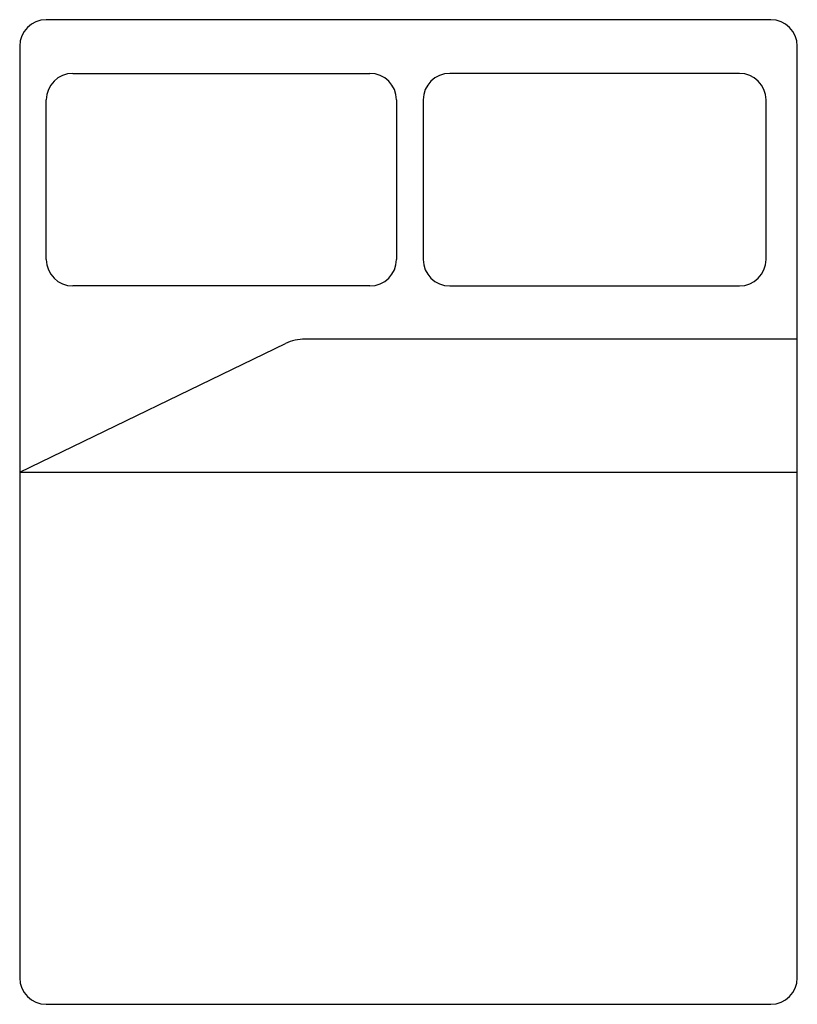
# Model space of a CAD drawing. Extents: x -0.74 to 0.76, y -0.77 to 1.13.
import ezdxf

# ---------------------------------------------------------------- set-up
doc = ezdxf.new("R2010")
doc.units = 0
doc.header["$MEASUREMENT"] = 0
doc.layers.add('CAMAS', color=251, linetype='CONTINUOUS')

msp = doc.modelspace()

# ---------------------------------------------------------------- linework, layer by layer
at = {"layer": 'CAMAS'}
for p, q in [((0.7041, 1.1296), (-0.6933, 1.1296)), ((-0.7446, 1.0783), (-0.7446, -0.7191)), ((0.7554, -0.7191), (0.7554, 1.0783)), ((-0.6421, 1.0261), (-0.069, 1.0261)), ((0.6438, 1.0261), (0.0849, 1.0261)), ((-0.6933, 0.6671), (-0.6933, 0.9748)), ((-0.0177, 0.9748), (-0.0177, 0.6671)), ((0.0336, 0.9748), (0.0336, 0.6671)), ((0.6951, 0.6671), (0.6951, 0.9748)), ((-0.069, 0.6158), (-0.6421, 0.6158)), ((0.0849, 0.6158), (0.6438, 0.6158)), ((0.7554, 0.5133), (-0.1941, 0.5133)), ((-0.7446, 0.2568), (-0.232, 0.5048)), ((-0.7446, 0.2568), (0.7554, 0.2568)), ((-0.6933, -0.7704), (0.7041, -0.7704))]:
    msp.add_line(p, q, dxfattribs=at)
for centre, radius, start, end in [((-0.6933, 1.0783), 0.0513, 90, 180), ((0.7041, 1.0783), 0.0513, 0, 90), ((-0.6421, 0.9748), 0.0513, 90, 180), ((-0.069, 0.9748), 0.0513, 0, 90), ((0.0849, 0.9748), 0.0513, 90, 180), ((0.6438, 0.9748), 0.0513, 0, 90), ((-0.6421, 0.6671), 0.0513, 180, 270), ((-0.069, 0.6671), 0.0513, 270, 0), ((0.0849, 0.6671), 0.0513, 180, 270), ((0.6438, 0.6671), 0.0513, 270, 0), ((-0.1941, 0.4235), 0.0897, 90, 115), ((-0.6933, -0.7191), 0.0513, 180, 270), ((0.7041, -0.7191), 0.0513, 270, 0)]:
    msp.add_arc(centre, radius, start, end, dxfattribs=at)

doc.saveas('drawing.dxf')
